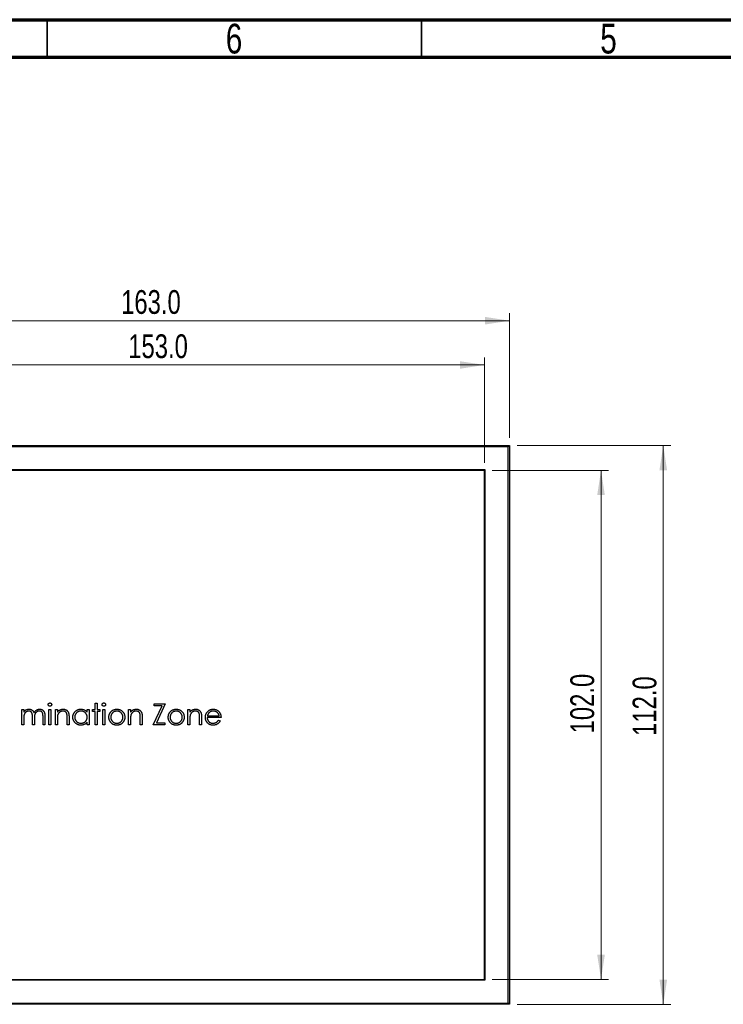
# Model space of a CAD drawing. Header units: millimetres. Extents: x 15 to 415, y 5 to 292.
# Tile 3 of 11: x 111 to 205, y 160 to 292. Entities that reach past the tile are written whole.
import ezdxf

# ---------------------------------------------------------------- set-up
doc = ezdxf.new("R2010")
doc.units = ezdxf.units.MM
doc.styles.add('SLDTEXTSTYLE0', font='TXT', dxfattribs={"width": 0.75})
doc.dimstyles.new('SLDDIMSTYLE0', dxfattribs={"dimtxt": 3.175, "dimasz": 3.302, "dimexe": 0, "dimexo": 0.0625, "dimgap": 0.79375, "dimtad": 1, "dimdec": 1, "dimlfac": 1.5, "dimrnd": 1e-09, "dimzin": 4, "dimdsep": 46, "dimtxsty": 'SLDTEXTSTYLE0', "dimsah": 1, "dimcen": 0.09, "dimadec": 0, "dimazin": 1, "dimtfac": 1, "dimtdec": 1, "dimtofl": 0, "dimtmove": 0, "dimatfit": 3, "dimfxl": 1, "dimfrac": 2, "dimtolj": 1, "dimtzin": 12, "dimarcsym": 0})

# ---------------------------------------------------------------- blocks, each defined once
blk = doc.blocks.new('_D')
at = {"color": 7, "linetype": 'Continuous', "lineweight": 0}
for p, q in [((174.41, 231.78), (189.96, 231.78)), ((188.96, 231.78), (188.96, 163.78)), ((174.41, 163.78), (189.96, 163.78))]:
    blk.add_line(p, q, dxfattribs=at)
at = {"color": 7, "linetype": 'Continuous', "lineweight": 18}
for points in [[(188.96, 231.78), (188.45, 228.48), (189.47, 228.48)], [(188.96, 163.78), (189.47, 167.08), (188.45, 167.08)]]:
    blk.add_solid(points, dxfattribs=at)
at = {"color": 7, "linetype": 'Continuous', "lineweight": 18, "insert": (184.86, 196.64), "char_height": 3.175, "attachment_point": 1, "rotation": 90, "style": 'SLDTEXTSTYLE0'}
blk.add_mtext('102.0', dxfattribs=at)
blk = doc.blocks.new('_D_1')
at = {"color": 7, "linetype": 'Continuous', "lineweight": 0}
for p, q in [((71.41, 232.78), (71.41, 246.87)), ((173.41, 232.78), (173.41, 246.87)), ((173.41, 245.87), (71.41, 245.87))]:
    blk.add_line(p, q, dxfattribs=at)
at = {"color": 7, "linetype": 'Continuous', "lineweight": 18}
for points in [[(71.41, 245.87), (74.72, 245.36), (74.72, 246.37)], [(173.41, 245.87), (170.11, 246.37), (170.11, 245.36)]]:
    blk.add_solid(points, dxfattribs=at)
at = {"color": 7, "linetype": 'Continuous', "lineweight": 18, "insert": (125.83, 249.96), "char_height": 3.175, "attachment_point": 1, "style": 'SLDTEXTSTYLE0'}
blk.add_mtext('153.0', dxfattribs=at)
blk = doc.blocks.new('_D_2')
at = {"color": 7, "linetype": 'Continuous', "lineweight": 0}
for p, q in [((68.08, 236.11), (68.08, 252.78)), ((176.75, 236.11), (176.75, 252.78)), ((68.08, 251.78), (176.75, 251.78))]:
    blk.add_line(p, q, dxfattribs=at)
at = {"color": 7, "linetype": 'Continuous', "lineweight": 18}
for points in [[(68.08, 251.78), (71.38, 251.27), (71.38, 252.29)], [(176.75, 251.78), (173.45, 252.29), (173.45, 251.27)]]:
    blk.add_solid(points, dxfattribs=at)
at = {"color": 7, "linetype": 'Continuous', "lineweight": 18, "insert": (124.88, 255.87), "char_height": 3.175, "attachment_point": 1, "style": 'SLDTEXTSTYLE0'}
blk.add_mtext('163.0', dxfattribs=at)
blk = doc.blocks.new('_D_3')
at = {"color": 7, "linetype": 'Continuous', "lineweight": 0}
for p, q in [((177.75, 235.11), (198.27, 235.11)), ((197.27, 160.44), (197.27, 235.11)), ((177.75, 160.44), (198.27, 160.44))]:
    blk.add_line(p, q, dxfattribs=at)
at = {"color": 7, "linetype": 'Continuous', "lineweight": 18}
for points in [[(197.27, 235.11), (196.76, 231.81), (197.78, 231.81)], [(197.27, 160.44), (197.78, 163.75), (196.76, 163.75)]]:
    blk.add_solid(points, dxfattribs=at)
at = {"color": 7, "linetype": 'Continuous', "lineweight": 18, "insert": (193.18, 196.3), "char_height": 3.175, "attachment_point": 1, "rotation": 90, "style": 'SLDTEXTSTYLE0'}
blk.add_mtext('112.0', dxfattribs=at)

msp = doc.modelspace()

# ---------------------------------------------------------------- linework, layer by layer
at = {"color": 7, "linetype": 'Continuous', "lineweight": 70}
for p, q in [((15, 292), (415, 292)), ((20, 287), (410, 287))]:
    msp.add_line(p, q, dxfattribs=at)
at = {"color": 7, "linetype": 'Continuous', "lineweight": 35}
for p, q in [((115, 287), (115, 292)), ((165, 287), (165, 292))]:
    msp.add_line(p, q, dxfattribs=at)
at = {"color": 7, "linetype": 'Continuous', "lineweight": 25}
for p, q in [((68.0815, 235.1106), (176.7482, 235.1106)), ((176.5815, 234.9439), (68.2482, 234.9439)), ((176.7482, 235.1106), (176.5815, 234.9439)), ((176.5815, 160.6106), (176.5815, 234.9439)), ((176.7482, 235.1106), (176.7482, 160.4439)), ((173.4815, 231.8439), (71.3482, 231.8439)), ((173.4149, 231.7773), (71.4149, 231.7773)), ((173.4149, 163.7773), (173.4149, 231.7773)), ((173.4815, 163.7106), (173.4815, 231.8439)), ((121.438, 200.6718), (121.6912, 200.6718)), ((121.438, 199.8397), (121.438, 200.6718)), ((121.6912, 200.6718), (121.6912, 199.8397)), ((129.181, 197.7773), (130.3648, 200.31)), ((129.2895, 200.5995), (130.773, 200.5995)), ((129.2895, 200.31), (129.2895, 200.5995)), ((130.3648, 200.31), (129.2895, 200.31)), ((130.773, 200.5995), (129.5892, 198.0667)), ((111.6325, 199.8397), (111.8858, 199.8397)), ((111.6325, 197.7773), (111.6325, 199.8397)), ((111.8858, 199.8397), (111.8858, 199.4812)), ((113.0437, 197.7773), (113.0437, 198.826)), ((114.4548, 197.7773), (114.4548, 198.8955)), ((114.708, 198.8944), (114.708, 197.7773)), ((115.2508, 199.8397), (115.5041, 199.8397)), ((115.2508, 197.7773), (115.2508, 199.8397)), ((115.5041, 199.8397), (115.5041, 197.7773)), ((116.1192, 199.8397), (116.3724, 199.8397)), ((116.1192, 197.7773), (116.1192, 199.8397)), ((116.3724, 199.8397), (116.3724, 199.4677)), ((117.675, 197.7773), (117.675, 198.7474)), ((117.9283, 198.8305), (117.9283, 197.7773)), ((120.3525, 199.8397), (120.6058, 199.8397)), ((120.3525, 199.458), (120.3525, 199.8397)), ((120.6058, 199.8397), (120.6058, 197.7773)), ((121.0761, 199.5864), (121.0761, 199.8397)), ((121.0761, 199.8397), (121.438, 199.8397)), ((121.438, 199.5864), (121.0761, 199.5864)), ((121.438, 197.7773), (121.438, 199.5864)), ((121.6912, 199.8397), (122.0531, 199.8397)), ((121.6912, 199.5864), (121.6912, 197.7773)), ((122.0531, 199.5864), (121.6912, 199.5864)), ((122.0531, 199.8397), (122.0531, 199.5864)), ((122.4511, 199.8397), (122.7043, 199.8397)), ((122.4511, 197.7773), (122.4511, 199.8397)), ((122.7043, 199.8397), (122.7043, 197.7773)), ((125.8884, 199.8397), (126.1417, 199.8397)), ((125.8884, 197.7773), (125.8884, 199.8397)), ((126.1417, 199.8397), (126.1417, 199.4677)), ((127.4442, 197.7773), (127.4442, 198.7474)), ((127.6975, 198.8305), (127.6975, 197.7773)), ((133.8123, 199.8397), (134.0656, 199.8397)), ((133.8123, 197.7773), (133.8123, 199.8397)), ((134.0656, 199.8397), (134.0656, 199.4677)), ((135.3682, 197.7773), (135.3682, 198.7474)), ((135.6214, 198.8305), (135.6214, 197.7773)), ((138.2266, 198.7542), (136.3813, 198.7542)), ((136.4078, 199.0075), (137.9733, 199.0075)), ((111.8858, 197.7773), (111.6325, 197.7773)), ((111.8858, 198.6451), (111.8858, 197.7773)), ((113.2969, 197.7773), (113.0437, 197.7773)), ((113.2969, 198.5795), (113.2969, 197.7773)), ((114.708, 197.7773), (114.4548, 197.7773)), ((115.5041, 197.7773), (115.2508, 197.7773)), ((116.3724, 197.7773), (116.1192, 197.7773)), ((116.3724, 198.523), (116.3724, 197.7773)), ((117.9283, 197.7773), (117.675, 197.7773)), ((120.3525, 197.7773), (120.3525, 198.134)), ((120.6058, 197.7773), (120.3525, 197.7773)), ((121.6912, 197.7773), (121.438, 197.7773)), ((122.7043, 197.7773), (122.4511, 197.7773)), ((126.1417, 197.7773), (125.8884, 197.7773)), ((126.1417, 198.523), (126.1417, 197.7773)), ((127.6975, 197.7773), (127.4442, 197.7773)), ((130.7368, 197.7773), (129.181, 197.7773)), ((129.5892, 198.0667), (130.7368, 198.0667)), ((130.7368, 198.0667), (130.7368, 197.7773)), ((134.0656, 197.7773), (133.8123, 197.7773)), ((134.0656, 198.523), (134.0656, 197.7773)), ((135.6214, 197.7773), (135.3682, 197.7773)), ((137.893, 198.4285), (138.118, 198.3104)), ((71.3482, 163.7106), (173.4815, 163.7106)), ((71.4149, 163.7773), (173.4149, 163.7773)), ((68.2482, 160.6106), (176.5815, 160.6106)), ((176.7482, 160.4439), (176.5815, 160.6106)), ((176.7482, 160.4439), (68.0815, 160.4439))]:
    msp.add_line(p, q, dxfattribs=at)
for points, knots in [([(115.1422, 200.4898), (115.1431, 200.5044), (115.1448, 200.5331), (115.1586, 200.5743), (115.1803, 200.6122), (115.2105, 200.6453), (115.2465, 200.6729), (115.2867, 200.6934), (115.3305, 200.706), (115.3608, 200.7073), (115.3763, 200.708)], [0, 0, 0, 0, 0.12328987, 0.24214908, 0.36343748, 0.48974539, 0.61811484, 0.74489378, 0.86893227, 1, 1, 1, 1]), ([(115.3763, 200.2738), (115.3608, 200.2745), (115.3305, 200.2759), (115.2867, 200.2885), (115.2465, 200.309), (115.2105, 200.3366), (115.1805, 200.3696), (115.1586, 200.4069), (115.1448, 200.4474), (115.1431, 200.4756), (115.1422, 200.4898)], [0, 0, 0, 0, 0.13186675, 0.2566614, 0.38421321, 0.51336523, 0.64044315, 0.761085, 0.87914552, 1, 1, 1, 1]), ([(115.3763, 200.708), (115.392, 200.7073), (115.4228, 200.7059), (115.4673, 200.6936), (115.5078, 200.6729), (115.5438, 200.6451), (115.5746, 200.6124), (115.5962, 200.5743), (115.6101, 200.5331), (115.6117, 200.5044), (115.6126, 200.4898)], [0, 0, 0, 0, 0.13189926, 0.25828409, 0.38434112, 0.51197962, 0.63863201, 0.75922976, 0.87741217, 1, 1, 1, 1]), ([(115.6126, 200.4898), (115.6117, 200.4756), (115.61, 200.4474), (115.5962, 200.4069), (115.5744, 200.3694), (115.5438, 200.3367), (115.5078, 200.3089), (115.4673, 200.2882), (115.4228, 200.276), (115.392, 200.2746), (115.3763, 200.2738)], [0, 0, 0, 0, 0.12016213, 0.23754632, 0.35749705, 0.48491712, 0.61332927, 0.74015037, 0.86730125, 1, 1, 1, 1]), ([(122.3425, 200.4898), (122.3434, 200.5044), (122.3451, 200.5331), (122.3589, 200.5743), (122.3806, 200.6122), (122.4108, 200.6453), (122.4468, 200.6729), (122.487, 200.6934), (122.5308, 200.706), (122.561, 200.7073), (122.5766, 200.708)], [0, 0, 0, 0, 0.123289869, 0.242149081, 0.363437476, 0.489745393, 0.618114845, 0.744893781, 0.868932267, 1, 1, 1, 1]), ([(122.5766, 200.2738), (122.561, 200.2745), (122.5308, 200.2759), (122.487, 200.2885), (122.4468, 200.309), (122.4108, 200.3366), (122.3807, 200.3696), (122.3589, 200.4069), (122.3451, 200.4474), (122.3434, 200.4756), (122.3425, 200.4898)], [0, 0, 0, 0, 0.13186675, 0.2566614, 0.38421321, 0.51336523, 0.64044315, 0.761085, 0.87914552, 1, 1, 1, 1]), ([(122.5766, 200.708), (122.5923, 200.7073), (122.6231, 200.7059), (122.6676, 200.6936), (122.7081, 200.6729), (122.744, 200.6451), (122.7749, 200.6124), (122.7965, 200.5743), (122.8104, 200.5331), (122.812, 200.5044), (122.8129, 200.4898)], [0, 0, 0, 0, 0.13189926, 0.25828409, 0.38434112, 0.51197962, 0.63863201, 0.75922976, 0.87741217, 1, 1, 1, 1]), ([(122.8129, 200.4898), (122.812, 200.4756), (122.8103, 200.4474), (122.7965, 200.4069), (122.7747, 200.3694), (122.7441, 200.3367), (122.7081, 200.3089), (122.6676, 200.2882), (122.6231, 200.276), (122.5923, 200.2746), (122.5766, 200.2738)], [0, 0, 0, 0, 0.12016213, 0.23754632, 0.35749705, 0.48491712, 0.61332927, 0.74015037, 0.86730125, 1, 1, 1, 1]), ([(111.8858, 199.4812), (111.9086, 199.5126), (111.9523, 199.5727), (112.024, 199.6518), (112.0956, 199.719), (112.1471, 199.7543), (112.1719, 199.7712)], [0, 0, 0, 0, 0.28359481, 0.54339484, 0.78064563, 1, 1, 1, 1]), ([(112.5529, 199.6226), (112.5223, 199.6213), (112.4612, 199.6189), (112.3714, 199.5967), (112.2848, 199.5621), (112.2026, 199.5139), (112.127, 199.4544), (112.0609, 199.3843), (112.0053, 199.3046), (111.9684, 199.2302), (111.9446, 199.1645), (111.9288, 199.1086), (111.9153, 199.0465), (111.9052, 198.978), (111.8954, 198.9037), (111.8907, 198.823), (111.8862, 198.7361), (111.8859, 198.6762), (111.8858, 198.6451)], [0, 0, 0, 0, 0.06867707, 0.13687096, 0.20611436, 0.27753818, 0.34977198, 0.42125084, 0.49291076, 0.56702659, 0.60661415, 0.64970395, 0.69730315, 0.74908566, 0.80488065, 0.86548501, 0.93023713, 1, 1, 1, 1]), ([(112.1719, 199.7712), (112.2056, 199.7874), (112.2726, 199.8194), (112.3785, 199.8518), (112.487, 199.8717), (112.5602, 199.8745), (112.597, 199.8758)], [0, 0, 0, 0, 0.25373408, 0.50303512, 0.7500136, 1, 1, 1, 1]), ([(113.0437, 198.826), (113.0436, 198.8556), (113.0435, 198.9125), (113.0413, 198.9941), (113.0372, 199.0684), (113.0325, 199.1352), (113.0256, 199.1944), (113.0179, 199.2463), (113.0087, 199.2908), (112.9936, 199.3396), (112.9704, 199.3934), (112.9332, 199.4508), (112.8867, 199.501), (112.8323, 199.5439), (112.771, 199.5793), (112.7033, 199.6048), (112.6297, 199.6197), (112.579, 199.6216), (112.5529, 199.6226)], [0, 0, 0, 0, 0.0825297, 0.15877885, 0.22773806, 0.28994565, 0.34549884, 0.39389634, 0.43637379, 0.47212227, 0.53638362, 0.5990779, 0.66194823, 0.72631054, 0.7917711, 0.8586473, 0.92730533, 1, 1, 1, 1]), ([(112.597, 199.8758), (112.6219, 199.875), (112.6712, 199.8733), (112.7443, 199.8625), (112.8151, 199.8437), (112.8834, 199.8176), (112.9476, 199.7859), (113.0066, 199.7488), (113.0595, 199.7071), (113.1064, 199.659), (113.1485, 199.6031), (113.1873, 199.5379), (113.2231, 199.4619), (113.2429, 199.4068), (113.2534, 199.3778)], [0, 0, 0, 0, 0.084152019, 0.16653232, 0.248836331, 0.331246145, 0.412957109, 0.490494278, 0.566155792, 0.639987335, 0.716765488, 0.802143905, 0.895833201, 1, 1, 1, 1]), ([(113.2534, 199.3778), (113.2645, 199.3977), (113.2862, 199.4369), (113.3227, 199.4925), (113.361, 199.5444), (113.4014, 199.5928), (113.4436, 199.6374), (113.488, 199.6783), (113.5343, 199.7158), (113.5987, 199.7596), (113.6824, 199.8062), (113.7879, 199.8465), (113.8977, 199.8714), (113.9722, 199.8744), (114.0098, 199.8758)], [0, 0, 0, 0, 0.071766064, 0.141225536, 0.209115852, 0.274839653, 0.33948293, 0.402476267, 0.464941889, 0.526832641, 0.647414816, 0.765561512, 0.881615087, 1, 1, 1, 1]), ([(113.9657, 199.6226), (113.9338, 199.6214), (113.8705, 199.6192), (113.7783, 199.5961), (113.6896, 199.5614), (113.6072, 199.511), (113.5313, 199.4507), (113.4661, 199.379), (113.4122, 199.2979), (113.3757, 199.2227), (113.3527, 199.1553), (113.3374, 199.0963), (113.3256, 199.0293), (113.3145, 198.9547), (113.3073, 198.872), (113.3007, 198.7816), (113.2976, 198.6832), (113.2972, 198.6149), (113.2969, 198.5795)], [0, 0, 0, 0, 0.06815824, 0.1347066, 0.201865, 0.27078827, 0.34002429, 0.40808274, 0.4768132, 0.54734606, 0.5856398, 0.62886495, 0.6771532, 0.73080281, 0.78980662, 0.85432501, 0.92436513, 1, 1, 1, 1]), ([(114.4548, 198.8955), (114.4547, 198.9219), (114.4546, 198.9726), (114.4524, 199.0454), (114.4483, 199.1117), (114.4435, 199.1715), (114.4369, 199.225), (114.4283, 199.2719), (114.4192, 199.3127), (114.4041, 199.3579), (114.38, 199.4078), (114.3432, 199.4616), (114.2968, 199.5084), (114.2433, 199.5491), (114.1824, 199.5821), (114.1153, 199.6057), (114.0423, 199.6204), (113.9918, 199.6218), (113.9657, 199.6226)], [0, 0, 0, 0, 0.07834299, 0.1505633, 0.21615106, 0.27567979, 0.32870705, 0.37590443, 0.4173019, 0.45269275, 0.51726529, 0.58121657, 0.64532189, 0.71202449, 0.78013004, 0.85021823, 0.92264852, 1, 1, 1, 1]), ([(114.0098, 199.8758), (114.0444, 199.8745), (114.1121, 199.872), (114.2106, 199.8519), (114.3025, 199.8175), (114.3875, 199.7706), (114.4643, 199.7116), (114.531, 199.6414), (114.5872, 199.5604), (114.624, 199.4843), (114.6489, 199.4171), (114.6643, 199.3599), (114.6779, 199.2969), (114.6891, 199.228), (114.6974, 199.1531), (114.7035, 199.0722), (114.7076, 198.9853), (114.7079, 198.9253), (114.708, 198.8944)], [0, 0, 0, 0, 0.07560433, 0.14796502, 0.218797, 0.28947045, 0.35972422, 0.42970774, 0.50049652, 0.57442902, 0.6139473, 0.65715527, 0.70397277, 0.75493898, 0.80970661, 0.86883295, 0.93238547, 1, 1, 1, 1]), ([(116.3724, 199.4677), (116.3995, 199.5014), (116.452, 199.5669), (116.5393, 199.6529), (116.6317, 199.7238), (116.7285, 199.7804), (116.8298, 199.823), (116.935, 199.8538), (117.0447, 199.8722), (117.1194, 199.8746), (117.1571, 199.8758)], [0, 0, 0, 0, 0.14097597, 0.27356878, 0.39898831, 0.51992978, 0.63811002, 0.7565889, 0.87685975, 1, 1, 1, 1]), ([(116.4114, 199.0764), (116.4083, 199.0625), (116.4013, 199.0322), (116.3939, 198.9825), (116.3871, 198.925), (116.3814, 198.8598), (116.378, 198.7866), (116.3742, 198.7058), (116.3728, 198.617), (116.3726, 198.5552), (116.3724, 198.523)], [0, 0, 0, 0, 0.076995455, 0.167615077, 0.271052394, 0.389459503, 0.520842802, 0.666398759, 0.826093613, 1, 1, 1, 1]), ([(117.113, 199.6226), (117.0927, 199.6222), (117.0523, 199.6214), (116.9926, 199.6138), (116.9346, 199.6013), (116.8778, 199.5845), (116.8233, 199.5614), (116.7695, 199.5352), (116.7183, 199.5025), (116.6686, 199.466), (116.6224, 199.4256), (116.5794, 199.383), (116.5411, 199.3377), (116.5063, 199.2902), (116.4764, 199.2401), (116.4502, 199.1878), (116.428, 199.1333), (116.417, 199.0954), (116.4114, 199.0764)], [0, 0, 0, 0, 0.06398611, 0.12662686, 0.18898437, 0.25023019, 0.31235116, 0.37457362, 0.43814753, 0.50292041, 0.5679741, 0.63077133, 0.69293461, 0.75439753, 0.81521835, 0.87611693, 0.9380146, 1, 1, 1, 1]), ([(117.645, 199.2166), (117.6365, 199.2487), (117.62, 199.3103), (117.5792, 199.3939), (117.5278, 199.465), (117.465, 199.5232), (117.3914, 199.5685), (117.3073, 199.5999), (117.2134, 199.6196), (117.1474, 199.6215), (117.113, 199.6226)], [0, 0, 0, 0, 0.13551953, 0.26083316, 0.37847603, 0.49317765, 0.60928096, 0.72998104, 0.85926131, 1, 1, 1, 1]), ([(117.1571, 199.8758), (117.1953, 199.8744), (117.27, 199.8717), (117.3788, 199.8499), (117.4803, 199.8127), (117.5744, 199.7617), (117.6591, 199.6983), (117.7336, 199.6245), (117.7952, 199.5395), (117.8364, 199.4607), (117.8636, 199.3908), (117.8808, 199.331), (117.8953, 199.2643), (117.9079, 199.1909), (117.9164, 199.1105), (117.9232, 199.0232), (117.928, 198.9291), (117.9282, 198.8641), (117.9283, 198.8305)], [0, 0, 0, 0, 0.07724042, 0.15117814, 0.22348798, 0.29554264, 0.36697625, 0.43713053, 0.50704362, 0.57855973, 0.61661354, 0.65875624, 0.70449123, 0.75480311, 0.80933163, 0.86827446, 0.93207288, 1, 1, 1, 1]), ([(117.675, 198.7474), (117.6748, 198.7755), (117.6745, 198.8292), (117.6736, 198.9061), (117.6713, 198.9758), (117.6682, 199.0382), (117.6635, 199.0933), (117.6586, 199.141), (117.6527, 199.1814), (117.6474, 199.2057), (117.645, 199.2166)], [0, 0, 0, 0, 0.17885002, 0.34210965, 0.48982566, 0.62325443, 0.74007968, 0.84148267, 0.92890767, 1, 1, 1, 1]), ([(118.4348, 198.8141), (118.4358, 198.85), (118.4378, 198.9208), (118.4527, 199.0251), (118.4777, 199.1255), (118.5128, 199.2217), (118.5579, 199.3139), (118.6127, 199.4022), (118.6772, 199.4866), (118.7516, 199.5654), (118.8321, 199.6381), (118.9184, 199.7014), (119.008, 199.756), (119.1026, 199.7992), (119.2006, 199.8342), (119.303, 199.8585), (119.4093, 199.8727), (119.4814, 199.8748), (119.518, 199.8758)], [0, 0, 0, 0, 0.06377453, 0.12607881, 0.18690409, 0.24757393, 0.30800336, 0.3691319, 0.43203323, 0.49679079, 0.56161082, 0.62491387, 0.68672635, 0.74807883, 0.80958229, 0.87163074, 0.93488582, 1, 1, 1, 1]), ([(119.5101, 197.7411), (119.4737, 197.7421), (119.4019, 197.744), (119.2962, 197.7591), (119.1945, 197.7834), (119.0968, 197.8172), (119.0035, 197.862), (118.9139, 197.9157), (118.8286, 197.9796), (118.7487, 198.0526), (118.6751, 198.132), (118.6106, 198.2166), (118.5567, 198.3061), (118.5117, 198.3995), (118.477, 198.4973), (118.4529, 198.5993), (118.4378, 198.7053), (118.4358, 198.7775), (118.4348, 198.8141)], [0, 0, 0, 0, 0.06461999, 0.12743348, 0.18900413, 0.24993007, 0.31066845, 0.37232896, 0.43493911, 0.49957554, 0.56419121, 0.62673522, 0.68810933, 0.74929361, 0.81033053, 0.87190117, 0.93504591, 1, 1, 1, 1]), ([(119.5214, 199.6226), (119.4844, 199.6212), (119.4113, 199.6186), (119.304, 199.5983), (119.2014, 199.5646), (119.1039, 199.5184), (119.013, 199.4603), (118.9318, 199.39), (118.8596, 199.3095), (118.7989, 199.2192), (118.7494, 199.1222), (118.7146, 199.021), (118.6916, 198.9171), (118.6893, 198.8466), (118.6881, 198.8113)], [0, 0, 0, 0, 0.085920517, 0.169593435, 0.252475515, 0.336244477, 0.419504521, 0.502035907, 0.584774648, 0.669846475, 0.754184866, 0.836658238, 0.918009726, 1, 1, 1, 1]), ([(118.6881, 198.8113), (118.6896, 198.7761), (118.6926, 198.706), (118.7142, 198.602), (118.7504, 198.5007), (118.7997, 198.4029), (118.8616, 198.3121), (118.9333, 198.2301), (119.0155, 198.1595), (119.1065, 198.1004), (119.2038, 198.0527), (119.3061, 198.0195), (119.4114, 197.9981), (119.4831, 197.9956), (119.5192, 197.9944)], [0, 0, 0, 0, 0.08158935, 0.1628589, 0.24548369, 0.33080714, 0.41649337, 0.4998932, 0.58304816, 0.66715785, 0.75131193, 0.83378479, 0.91625649, 1, 1, 1, 1]), ([(119.518, 199.8758), (119.5601, 199.8747), (119.6427, 199.8724), (119.7634, 199.8535), (119.8776, 199.8215), (119.9862, 199.778), (120.0887, 199.7203), (120.1843, 199.6474), (120.2739, 199.5599), (120.3258, 199.4926), (120.3525, 199.458)], [0, 0, 0, 0, 0.12986214, 0.25465353, 0.37601455, 0.49525525, 0.61479772, 0.73810555, 0.8651963, 1, 1, 1, 1]), ([(119.5192, 197.9944), (119.5558, 197.9957), (119.6287, 197.9984), (119.7363, 198.0187), (119.8407, 198.0524), (119.9405, 198.0991), (120.0335, 198.157), (120.117, 198.2247), (120.1875, 198.3035), (120.2474, 198.3901), (120.2943, 198.485), (120.3284, 198.5861), (120.3486, 198.6933), (120.3512, 198.7665), (120.3525, 198.8039)], [0, 0, 0, 0, 0.08480239, 0.16866354, 0.25255192, 0.33823969, 0.42310266, 0.50555605, 0.58617566, 0.66713572, 0.74849918, 0.8304524, 0.91345571, 1, 1, 1, 1]), ([(120.3525, 198.8039), (120.3517, 198.8324), (120.3502, 198.8885), (120.3386, 198.9709), (120.32, 199.0497), (120.294, 199.125), (120.2597, 199.1965), (120.2184, 199.2646), (120.1693, 199.329), (120.1132, 199.3888), (120.0517, 199.4433), (119.9868, 199.492), (119.9174, 199.532), (119.8449, 199.5651), (119.7691, 199.5914), (119.6894, 199.609), (119.6066, 199.621), (119.5501, 199.622), (119.5214, 199.6226)], [0, 0, 0, 0, 0.0656338, 0.12918809, 0.19121868, 0.25191282, 0.31250747, 0.37349443, 0.4351516, 0.49874147, 0.56209522, 0.62418657, 0.68547572, 0.74609681, 0.80761164, 0.86996658, 0.93395102, 1, 1, 1, 1]), ([(123.2471, 198.8028), (123.248, 198.8373), (123.2498, 198.9057), (123.2629, 199.0064), (123.285, 199.1037), (123.3162, 199.1972), (123.3562, 199.2873), (123.4048, 199.3739), (123.4627, 199.457), (123.5072, 199.5084), (123.5298, 199.5344)], [0, 0, 0, 0, 0.12891913, 0.25523772, 0.3786786, 0.50108789, 0.62271368, 0.74624079, 0.87158905, 1, 1, 1, 1]), ([(124.3156, 197.7411), (124.2771, 197.7421), (124.2017, 197.744), (124.0915, 197.7589), (123.9866, 197.7837), (123.8873, 197.8191), (123.7928, 197.8637), (123.7043, 197.919), (123.6211, 197.9839), (123.5444, 198.0582), (123.4751, 198.1389), (123.4139, 198.2237), (123.3624, 198.3119), (123.3202, 198.4037), (123.2872, 198.4987), (123.2642, 198.5973), (123.2494, 198.6989), (123.2479, 198.7679), (123.2471, 198.8028)], [0, 0, 0, 0, 0.06874226, 0.13463519, 0.19832419, 0.26082501, 0.32271359, 0.38455453, 0.44691286, 0.51095763, 0.5749307, 0.63668454, 0.69748312, 0.75713381, 0.81696566, 0.87681835, 0.93766258, 1, 1, 1, 1]), ([(124.3145, 199.6226), (124.2871, 199.6218), (124.2331, 199.6202), (124.1535, 199.6086), (124.077, 199.5901), (124.0033, 199.5638), (123.9326, 199.5298), (123.8649, 199.4881), (123.8001, 199.4392), (123.7393, 199.3832), (123.6835, 199.322), (123.6347, 199.2569), (123.5933, 199.1887), (123.5587, 199.1175), (123.533, 199.0426), (123.5143, 198.9648), (123.5026, 198.884), (123.5011, 198.829), (123.5004, 198.8011)], [0, 0, 0, 0, 0.0638459, 0.126043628, 0.187165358, 0.24739929, 0.308380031, 0.369779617, 0.432583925, 0.497640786, 0.562401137, 0.625557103, 0.687332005, 0.748312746, 0.809791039, 0.871767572, 0.934836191, 1, 1, 1, 1]), ([(123.5004, 198.8011), (123.5016, 198.765), (123.5042, 198.6934), (123.5251, 198.5879), (123.5601, 198.4867), (123.6074, 198.3902), (123.6665, 198.301), (123.7363, 198.2214), (123.8158, 198.1527), (123.9042, 198.0957), (123.9997, 198.0504), (124.1007, 198.0183), (124.206, 197.9975), (124.278, 197.9954), (124.3145, 197.9944)], [0, 0, 0, 0, 0.08473274, 0.16817865, 0.2514882, 0.33584067, 0.41983449, 0.50234488, 0.58364902, 0.66593101, 0.74871653, 0.83104734, 0.91440981, 1, 1, 1, 1]), ([(123.5298, 199.5344), (123.5559, 199.5618), (123.6074, 199.6156), (123.6939, 199.6846), (123.7846, 199.7442), (123.8812, 199.7922), (123.9825, 199.8299), (124.0891, 199.8562), (124.2006, 199.8733), (124.2769, 199.875), (124.3156, 199.8758)], [0, 0, 0, 0, 0.128497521, 0.252712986, 0.374819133, 0.496436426, 0.617910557, 0.741287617, 0.868700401, 1, 1, 1, 1]), ([(125.1286, 198.8011), (125.1278, 198.829), (125.1263, 198.884), (125.1146, 198.9648), (125.0959, 199.0427), (125.0701, 199.1175), (125.0357, 199.1889), (124.9935, 199.2567), (124.9449, 199.3223), (124.8885, 199.383), (124.8277, 199.4393), (124.7629, 199.4882), (124.6953, 199.5296), (124.6248, 199.5641), (124.5511, 199.5898), (124.4746, 199.6087), (124.3955, 199.6202), (124.3416, 199.6218), (124.3145, 199.6226)], [0, 0, 0, 0, 0.0651848, 0.12827373, 0.19027022, 0.25176831, 0.31276869, 0.37479328, 0.43796959, 0.5030474, 0.56812521, 0.63094975, 0.69236911, 0.75297317, 0.81364107, 0.87435521, 0.93657297, 1, 1, 1, 1]), ([(124.3145, 197.9944), (124.3509, 197.9954), (124.4229, 197.9975), (124.5281, 198.0182), (124.6288, 198.0506), (124.7242, 198.0957), (124.8125, 198.1529), (124.8926, 198.221), (124.9618, 198.3012), (125.0209, 198.3903), (125.0689, 198.4865), (125.1037, 198.5879), (125.1247, 198.6934), (125.1273, 198.765), (125.1286, 198.8011)], [0, 0, 0, 0, 0.08560569, 0.16898326, 0.25090758, 0.3337081, 0.41600498, 0.49765957, 0.57989329, 0.66390232, 0.74846625, 0.83179089, 0.91525191, 1, 1, 1, 1]), ([(124.3156, 199.8758), (124.3543, 199.875), (124.4302, 199.8734), (124.5413, 199.8561), (124.6474, 199.8297), (124.7488, 199.7932), (124.8443, 199.7443), (124.9352, 199.6859), (125.0213, 199.6167), (125.073, 199.5632), (125.0992, 199.5361)], [0, 0, 0, 0, 0.131751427, 0.258332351, 0.382133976, 0.503804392, 0.624692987, 0.74687059, 0.871513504, 1, 1, 1, 1]), ([(125.3818, 198.8028), (125.381, 198.7679), (125.3795, 198.6989), (125.3647, 198.5973), (125.3417, 198.4987), (125.3088, 198.4037), (125.2665, 198.3119), (125.215, 198.2237), (125.1538, 198.1389), (125.0845, 198.0582), (125.0078, 197.9839), (124.9247, 197.9191), (124.8367, 197.8636), (124.7426, 197.8189), (124.6434, 197.7837), (124.5388, 197.7589), (124.4289, 197.744), (124.3539, 197.7421), (124.3156, 197.7411)], [0, 0, 0, 0, 0.06241603, 0.12333698, 0.18326514, 0.24317244, 0.30289835, 0.3637736, 0.4256053, 0.48965904, 0.55378458, 0.61622153, 0.67785447, 0.7395169, 0.80209654, 0.86586584, 0.9315078, 1, 1, 1, 1]), ([(125.0992, 199.5361), (125.1217, 199.5101), (125.1664, 199.4586), (125.2237, 199.3752), (125.2731, 199.2888), (125.3126, 199.1983), (125.3438, 199.1045), (125.366, 199.007), (125.3792, 198.9061), (125.3809, 198.8375), (125.3818, 198.8028)], [0, 0, 0, 0, 0.12815728, 0.25383436, 0.37650562, 0.49853369, 0.62136773, 0.74456474, 0.8706338, 1, 1, 1, 1]), ([(126.1417, 199.4677), (126.1687, 199.5014), (126.2212, 199.5669), (126.3086, 199.6529), (126.4009, 199.7238), (126.4977, 199.7804), (126.599, 199.823), (126.7042, 199.8538), (126.814, 199.8722), (126.8886, 199.8746), (126.9264, 199.8758)], [0, 0, 0, 0, 0.14097597, 0.27356878, 0.39898831, 0.51992978, 0.63811002, 0.7565889, 0.87685975, 1, 1, 1, 1]), ([(126.1807, 199.0764), (126.1775, 199.0625), (126.1706, 199.0322), (126.1631, 198.9825), (126.1563, 198.925), (126.1507, 198.8598), (126.1472, 198.7866), (126.1434, 198.7058), (126.142, 198.617), (126.1418, 198.5552), (126.1417, 198.523)], [0, 0, 0, 0, 0.076995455, 0.167615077, 0.271052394, 0.389459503, 0.520842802, 0.666398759, 0.826093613, 1, 1, 1, 1]), ([(126.8823, 199.6226), (126.8619, 199.6222), (126.8216, 199.6214), (126.7618, 199.6138), (126.7038, 199.6013), (126.647, 199.5845), (126.5926, 199.5614), (126.5387, 199.5352), (126.4875, 199.5025), (126.4379, 199.466), (126.3916, 199.4256), (126.3486, 199.383), (126.3103, 199.3377), (126.2756, 199.2902), (126.2456, 199.2401), (126.2194, 199.1878), (126.1972, 199.1333), (126.1862, 199.0954), (126.1807, 199.0764)], [0, 0, 0, 0, 0.06398611, 0.12662686, 0.18898437, 0.25023019, 0.31235116, 0.37457362, 0.43814753, 0.50292041, 0.5679741, 0.63077133, 0.69293461, 0.75439753, 0.81521835, 0.87611693, 0.9380146, 1, 1, 1, 1]), ([(127.4143, 199.2166), (127.4057, 199.2487), (127.3892, 199.3103), (127.3485, 199.3939), (127.297, 199.465), (127.2342, 199.5232), (127.1606, 199.5685), (127.0765, 199.5999), (126.9827, 199.6196), (126.9167, 199.6215), (126.8823, 199.6226)], [0, 0, 0, 0, 0.13551953, 0.26083316, 0.37847603, 0.49317765, 0.60928096, 0.72998104, 0.85926131, 1, 1, 1, 1]), ([(126.9264, 199.8758), (126.9645, 199.8744), (127.0392, 199.8717), (127.148, 199.8499), (127.2496, 199.8127), (127.3436, 199.7617), (127.4284, 199.6983), (127.5028, 199.6245), (127.5644, 199.5395), (127.6057, 199.4607), (127.6329, 199.3908), (127.65, 199.331), (127.6645, 199.2643), (127.6771, 199.1909), (127.6857, 199.1105), (127.6924, 199.0232), (127.6972, 198.9291), (127.6974, 198.8641), (127.6975, 198.8305)], [0, 0, 0, 0, 0.07724042, 0.15117814, 0.22348798, 0.29554264, 0.36697625, 0.43713053, 0.50704362, 0.57855973, 0.61661354, 0.65875624, 0.70449123, 0.75480311, 0.80933163, 0.86827446, 0.93207288, 1, 1, 1, 1]), ([(127.4442, 198.7474), (127.4441, 198.7755), (127.4438, 198.8292), (127.4428, 198.9061), (127.4406, 198.9758), (127.4374, 199.0382), (127.4327, 199.0933), (127.4279, 199.141), (127.4219, 199.1814), (127.4166, 199.2057), (127.4143, 199.2166)], [0, 0, 0, 0, 0.17885002, 0.34210965, 0.48982566, 0.62325443, 0.74007968, 0.84148267, 0.92890767, 1, 1, 1, 1]), ([(131.171, 198.8028), (131.1719, 198.8373), (131.1737, 198.9057), (131.1869, 199.0064), (131.2089, 199.1037), (131.2402, 199.1972), (131.2801, 199.2873), (131.3288, 199.3739), (131.3866, 199.457), (131.4312, 199.5084), (131.4537, 199.5344)], [0, 0, 0, 0, 0.12891913, 0.25523772, 0.3786786, 0.50108789, 0.62271368, 0.74624079, 0.87158905, 1, 1, 1, 1]), ([(132.2395, 197.7411), (132.201, 197.7421), (132.1256, 197.744), (132.0154, 197.7589), (131.9106, 197.7837), (131.8112, 197.8191), (131.7167, 197.8637), (131.6282, 197.919), (131.545, 197.9839), (131.4683, 198.0582), (131.399, 198.1389), (131.3378, 198.2237), (131.2863, 198.3119), (131.2441, 198.4037), (131.2112, 198.4987), (131.1882, 198.5973), (131.1734, 198.6989), (131.1718, 198.7679), (131.171, 198.8028)], [0, 0, 0, 0, 0.06874226, 0.13463519, 0.19832419, 0.26082501, 0.32271359, 0.38455453, 0.44691286, 0.51095763, 0.5749307, 0.63668454, 0.69748312, 0.75713381, 0.81696566, 0.87681835, 0.93766258, 1, 1, 1, 1]), ([(132.2384, 199.6226), (132.211, 199.6218), (132.157, 199.6202), (132.0775, 199.6086), (132.0009, 199.5901), (131.9272, 199.5638), (131.8565, 199.5298), (131.7889, 199.4881), (131.724, 199.4392), (131.6632, 199.3832), (131.6074, 199.322), (131.5587, 199.2569), (131.5172, 199.1887), (131.4827, 199.1175), (131.4569, 199.0426), (131.4382, 198.9648), (131.4266, 198.884), (131.4251, 198.829), (131.4243, 198.8011)], [0, 0, 0, 0, 0.0638459, 0.126043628, 0.187165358, 0.24739929, 0.308380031, 0.369779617, 0.432583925, 0.497640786, 0.562401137, 0.625557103, 0.687332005, 0.748312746, 0.809791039, 0.871767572, 0.934836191, 1, 1, 1, 1]), ([(131.4243, 198.8011), (131.4256, 198.765), (131.4282, 198.6934), (131.4491, 198.5879), (131.484, 198.4867), (131.5313, 198.3902), (131.5905, 198.301), (131.6602, 198.2214), (131.7398, 198.1527), (131.8281, 198.0957), (131.9236, 198.0504), (132.0246, 198.0183), (132.1299, 197.9975), (132.2019, 197.9954), (132.2384, 197.9944)], [0, 0, 0, 0, 0.08473274, 0.16817865, 0.2514882, 0.33584067, 0.41983449, 0.50234488, 0.58364902, 0.66593101, 0.74871653, 0.83104734, 0.91440981, 1, 1, 1, 1]), ([(131.4537, 199.5344), (131.4798, 199.5618), (131.5313, 199.6156), (131.6179, 199.6846), (131.7086, 199.7442), (131.8051, 199.7922), (131.9065, 199.8299), (132.0131, 199.8562), (132.1246, 199.8733), (132.2008, 199.875), (132.2395, 199.8758)], [0, 0, 0, 0, 0.12849752, 0.25271299, 0.37481913, 0.49643643, 0.61791056, 0.74128762, 0.8687004, 1, 1, 1, 1]), ([(133.0525, 198.8011), (133.0517, 198.829), (133.0502, 198.884), (133.0385, 198.9648), (133.0199, 199.0427), (132.9941, 199.1175), (132.9597, 199.1889), (132.9174, 199.2567), (132.8688, 199.3223), (132.8124, 199.383), (132.7517, 199.4393), (132.6868, 199.4882), (132.6192, 199.5296), (132.5488, 199.5641), (132.475, 199.5898), (132.3986, 199.6087), (132.3194, 199.6202), (132.2656, 199.6218), (132.2384, 199.6226)], [0, 0, 0, 0, 0.065184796, 0.128273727, 0.19027022, 0.251768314, 0.312768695, 0.374793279, 0.437969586, 0.5030474, 0.568125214, 0.630949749, 0.692369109, 0.752973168, 0.813641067, 0.874355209, 0.936572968, 1, 1, 1, 1]), ([(132.2384, 197.9944), (132.2749, 197.9954), (132.3468, 197.9975), (132.452, 198.0182), (132.5528, 198.0506), (132.6481, 198.0957), (132.7364, 198.1529), (132.8166, 198.221), (132.8857, 198.3012), (132.9448, 198.3903), (132.9928, 198.4865), (133.0277, 198.5879), (133.0486, 198.6934), (133.0512, 198.765), (133.0525, 198.8011)], [0, 0, 0, 0, 0.08560569, 0.16898326, 0.25090758, 0.3337081, 0.41600498, 0.49765957, 0.57989329, 0.66390232, 0.74846625, 0.83179089, 0.91525191, 1, 1, 1, 1]), ([(132.2395, 199.8758), (132.2782, 199.875), (132.3541, 199.8734), (132.4652, 199.8561), (132.5713, 199.8297), (132.6727, 199.7932), (132.7682, 199.7443), (132.8591, 199.6859), (132.9453, 199.6167), (132.9969, 199.5632), (133.0231, 199.5361)], [0, 0, 0, 0, 0.13175143, 0.25833235, 0.38213398, 0.50380439, 0.62469299, 0.74687059, 0.8715135, 1, 1, 1, 1]), ([(133.3058, 198.8028), (133.305, 198.7679), (133.3034, 198.6989), (133.2886, 198.5973), (133.2656, 198.4987), (133.2327, 198.4037), (133.1905, 198.3119), (133.139, 198.2237), (133.0778, 198.1389), (133.0084, 198.0582), (132.9318, 197.9839), (132.8486, 197.9191), (132.7606, 197.8636), (132.6666, 197.8189), (132.5673, 197.7837), (132.4627, 197.7589), (132.3528, 197.744), (132.2778, 197.7421), (132.2395, 197.7411)], [0, 0, 0, 0, 0.06241603, 0.12333698, 0.18326514, 0.24317244, 0.30289835, 0.3637736, 0.4256053, 0.48965904, 0.55378458, 0.61622153, 0.67785447, 0.7395169, 0.80209654, 0.86586584, 0.9315078, 1, 1, 1, 1]), ([(133.0231, 199.5361), (133.0457, 199.5101), (133.0903, 199.4586), (133.1476, 199.3752), (133.197, 199.2888), (133.2366, 199.1983), (133.2678, 199.1045), (133.2899, 199.007), (133.3031, 198.9061), (133.3049, 198.8375), (133.3058, 198.8028)], [0, 0, 0, 0, 0.12815728, 0.25383436, 0.37650562, 0.49853369, 0.62136773, 0.74456474, 0.8706338, 1, 1, 1, 1]), ([(134.0656, 199.4677), (134.0926, 199.5014), (134.1451, 199.5669), (134.2325, 199.6529), (134.3249, 199.7238), (134.4216, 199.7804), (134.5229, 199.823), (134.6281, 199.8538), (134.7379, 199.8722), (134.8125, 199.8746), (134.8503, 199.8758)], [0, 0, 0, 0, 0.140975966, 0.273568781, 0.398988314, 0.519929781, 0.638110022, 0.756588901, 0.876859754, 1, 1, 1, 1]), ([(134.1046, 199.0764), (134.1014, 199.0625), (134.0945, 199.0322), (134.087, 198.9825), (134.0803, 198.925), (134.0746, 198.8598), (134.0711, 198.7866), (134.0673, 198.7058), (134.066, 198.617), (134.0657, 198.5552), (134.0656, 198.523)], [0, 0, 0, 0, 0.076995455, 0.167615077, 0.271052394, 0.389459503, 0.520842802, 0.666398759, 0.826093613, 1, 1, 1, 1]), ([(134.8062, 199.6226), (134.7858, 199.6222), (134.7455, 199.6214), (134.6857, 199.6138), (134.6277, 199.6013), (134.5709, 199.5845), (134.5165, 199.5614), (134.4627, 199.5352), (134.4115, 199.5025), (134.3618, 199.466), (134.3156, 199.4256), (134.2726, 199.383), (134.2342, 199.3377), (134.1995, 199.2902), (134.1695, 199.2401), (134.1434, 199.1878), (134.1212, 199.1333), (134.1101, 199.0954), (134.1046, 199.0764)], [0, 0, 0, 0, 0.06398611, 0.126626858, 0.188984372, 0.250230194, 0.312351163, 0.374573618, 0.438147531, 0.502920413, 0.567974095, 0.630771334, 0.692934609, 0.754397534, 0.815218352, 0.876116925, 0.938014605, 1, 1, 1, 1]), ([(135.3382, 199.2166), (135.3296, 199.2487), (135.3131, 199.3103), (135.2724, 199.3939), (135.2209, 199.465), (135.1581, 199.5232), (135.0846, 199.5685), (135.0004, 199.5999), (134.9066, 199.6196), (134.8406, 199.6215), (134.8062, 199.6226)], [0, 0, 0, 0, 0.13551953, 0.26083316, 0.37847603, 0.49317765, 0.60928096, 0.72998104, 0.85926131, 1, 1, 1, 1]), ([(134.8503, 199.8758), (134.8885, 199.8744), (134.9632, 199.8717), (135.0719, 199.8499), (135.1735, 199.8127), (135.2675, 199.7617), (135.3523, 199.6983), (135.4268, 199.6245), (135.4883, 199.5395), (135.5296, 199.4607), (135.5568, 199.3908), (135.5739, 199.331), (135.5885, 199.2643), (135.6011, 199.1909), (135.6096, 199.1105), (135.6163, 199.0232), (135.6211, 198.9291), (135.6213, 198.8641), (135.6214, 198.8305)], [0, 0, 0, 0, 0.07724042, 0.15117814, 0.22348798, 0.29554264, 0.36697625, 0.43713053, 0.50704362, 0.57855973, 0.61661354, 0.65875624, 0.70449123, 0.75480311, 0.80933163, 0.86827446, 0.93207288, 1, 1, 1, 1]), ([(135.3682, 198.7474), (135.368, 198.7755), (135.3677, 198.8292), (135.3668, 198.9061), (135.3645, 198.9758), (135.3613, 199.0382), (135.3567, 199.0933), (135.3518, 199.141), (135.3459, 199.1814), (135.3406, 199.2057), (135.3382, 199.2166)], [0, 0, 0, 0, 0.17885002, 0.34210965, 0.48982566, 0.62325443, 0.74007968, 0.84148267, 0.92890767, 1, 1, 1, 1]), ([(136.128, 198.8028), (136.1288, 198.8345), (136.1305, 198.8973), (136.1412, 198.9902), (136.1601, 199.0806), (136.1861, 199.1684), (136.2196, 199.2535), (136.2605, 199.336), (136.3091, 199.4157), (136.3466, 199.4661), (136.3654, 199.4914)], [0, 0, 0, 0, 0.12804481, 0.2537679, 0.37742843, 0.50055084, 0.62329588, 0.74657833, 0.87234754, 1, 1, 1, 1]), ([(137.1654, 197.7411), (137.1258, 197.742), (137.0485, 197.7438), (136.936, 197.7594), (136.83, 197.7847), (136.7307, 197.8202), (136.6382, 197.8665), (136.5523, 197.9229), (136.4726, 197.9891), (136.4016, 198.0658), (136.3377, 198.1477), (136.2813, 198.2332), (136.2342, 198.3219), (136.1958, 198.4132), (136.1649, 198.5066), (136.1433, 198.603), (136.1309, 198.702), (136.1289, 198.769), (136.128, 198.8028)], [0, 0, 0, 0, 0.07157866, 0.13962922, 0.2047967, 0.26813496, 0.32981375, 0.3913014, 0.45343352, 0.51655169, 0.57963127, 0.64111892, 0.70129405, 0.76081034, 0.81993172, 0.87891958, 0.93898282, 1, 1, 1, 1]), ([(136.3654, 199.4914), (136.391, 199.5219), (136.4413, 199.582), (136.5264, 199.661), (136.6186, 199.7272), (136.7167, 199.782), (136.8218, 199.8237), (136.9325, 199.8547), (137.0501, 199.8721), (137.1305, 199.8746), (137.1716, 199.8758)], [0, 0, 0, 0, 0.12883525, 0.25358933, 0.37464326, 0.49534004, 0.61632477, 0.73975934, 0.86684232, 1, 1, 1, 1]), ([(136.3813, 198.7542), (136.3825, 198.727), (136.3849, 198.6736), (136.3963, 198.5954), (136.4143, 198.5209), (136.4395, 198.4507), (136.47, 198.3838), (136.5074, 198.3208), (136.552, 198.2619), (136.6018, 198.2066), (136.6572, 198.1574), (136.7155, 198.1133), (136.7775, 198.0764), (136.8427, 198.0464), (136.9111, 198.0229), (136.9826, 198.0069), (137.0571, 197.9962), (137.1079, 197.995), (137.1337, 197.9944)], [0, 0, 0, 0, 0.06838462, 0.13447559, 0.19839106, 0.26075348, 0.32182922, 0.38303724, 0.44465312, 0.50739801, 0.56982524, 0.63077764, 0.69092869, 0.75094513, 0.81104948, 0.87233085, 0.93500409, 1, 1, 1, 1]), ([(136.6532, 199.4292), (136.6397, 199.417), (136.6125, 199.3924), (136.5761, 199.35), (136.5412, 199.3042), (136.5095, 199.2534), (136.4804, 199.198), (136.4532, 199.1387), (136.4287, 199.0748), (136.4149, 199.0303), (136.4078, 199.0075)], [0, 0, 0, 0, 0.10998385, 0.2225805, 0.33849987, 0.45870857, 0.58553535, 0.71751774, 0.85466682, 1, 1, 1, 1]), ([(137.1846, 199.6226), (137.1593, 199.6221), (137.1094, 199.6211), (137.0358, 199.6118), (136.9651, 199.5966), (136.8968, 199.5756), (136.8317, 199.5477), (136.7687, 199.515), (136.7092, 199.475), (136.672, 199.4446), (136.6532, 199.4292)], [0, 0, 0, 0, 0.13109198, 0.25914128, 0.38416176, 0.50599195, 0.62909809, 0.75066912, 0.87403894, 1, 1, 1, 1]), ([(137.1716, 199.8758), (137.2139, 199.8747), (137.2969, 199.8726), (137.4179, 199.8527), (137.5323, 199.8213), (137.6402, 199.7768), (137.7416, 199.7194), (137.8358, 199.6483), (137.9244, 199.5657), (137.9759, 199.5022), (138.0021, 199.4699)], [0, 0, 0, 0, 0.13204023, 0.25903284, 0.38187982, 0.50225844, 0.62275219, 0.74474263, 0.87010893, 1, 1, 1, 1]), ([(137.9733, 199.0075), (137.964, 199.0411), (137.9462, 199.1057), (137.9089, 199.1953), (137.8669, 199.2748), (137.8172, 199.3438), (137.7609, 199.4051), (137.6959, 199.4587), (137.623, 199.5066), (137.5425, 199.547), (137.4573, 199.5815), (137.3682, 199.6045), (137.2772, 199.6203), (137.2156, 199.6218), (137.1846, 199.6226)], [0, 0, 0, 0, 0.09624013, 0.18523126, 0.26750052, 0.34440038, 0.41959487, 0.49689063, 0.57663792, 0.66026785, 0.74538662, 0.83004033, 0.91447421, 1, 1, 1, 1]), ([(138.0021, 199.4699), (138.02, 199.4456), (138.0555, 199.397), (138.1001, 199.3179), (138.1387, 199.235), (138.1697, 199.1472), (138.1947, 199.0554), (138.2128, 198.959), (138.2234, 198.8581), (138.2255, 198.7893), (138.2266, 198.7542)], [0, 0, 0, 0, 0.11852184, 0.23625476, 0.35617443, 0.47724965, 0.60153987, 0.72961838, 0.86215827, 1, 1, 1, 1]), ([(120.3525, 198.134), (120.3239, 198.1017), (120.2682, 198.0387), (120.1751, 197.9564), (120.0764, 197.8884), (119.9727, 197.8334), (119.8639, 197.7921), (119.7503, 197.7628), (119.6319, 197.7439), (119.5511, 197.742), (119.5101, 197.7411)], [0, 0, 0, 0, 0.13429838, 0.26208498, 0.38626991, 0.5071646, 0.62730024, 0.74814494, 0.87237018, 1, 1, 1, 1]), ([(137.1337, 197.9944), (137.159, 197.9948), (137.2092, 197.9958), (137.2839, 198.0053), (137.3574, 198.0206), (137.4294, 198.0415), (137.4984, 198.0669), (137.5623, 198.0976), (137.621, 198.1316), (137.6759, 198.1705), (137.7292, 198.2181), (137.7821, 198.2775), (137.8387, 198.3477), (137.8742, 198.4005), (137.893, 198.4285)], [0, 0, 0, 0, 0.08259226, 0.16387889, 0.24565874, 0.3277257, 0.40860996, 0.48574909, 0.55916906, 0.63026848, 0.70530603, 0.79206497, 0.88979644, 1, 1, 1, 1]), ([(138.118, 198.3104), (138.1001, 198.2786), (138.0652, 198.2167), (138.0052, 198.1317), (137.9423, 198.0552), (137.8737, 197.9893), (137.8014, 197.9318), (137.725, 197.8816), (137.6441, 197.8387), (137.5588, 197.8027), (137.4682, 197.7749), (137.3723, 197.7553), (137.2707, 197.7432), (137.2011, 197.7418), (137.1654, 197.7411)], [0, 0, 0, 0, 0.093369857, 0.181660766, 0.265874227, 0.346354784, 0.424599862, 0.501903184, 0.579992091, 0.658443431, 0.738672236, 0.821894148, 0.908800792, 1, 1, 1, 1])]:
    msp.add_open_spline(points, degree=3, knots=knots, dxfattribs=at)

# ---------------------------------------------------------------- texts
at = {"color": 7, "linetype": 'Continuous', "lineweight": 0, "char_height": 3.9688, "attachment_point": 2, "style": 'SLDTEXTSTYLE0'}
for s, insert in [('6', (139.96, 291.4544)), ('5', (189.96, 291.4544))]:
    msp.add_mtext(s, dxfattribs=dict(at, insert=insert))

# ---------------------------------------------------------------- dimensions: what is measured, and where the dimension line sits
at = {"color": 7, "linetype": 'Continuous', "lineweight": 18}
for base, p1, p2, picture, middle in [((176.7482, 251.7808), (68.0815, 235.1106), (176.7482, 235.1106), '_D_2', (130.1539, 251.7808)), ((71.4149, 245.8657), (173.4149, 231.7773), (71.4149, 231.7773), '_D_1', (131.1035, 245.8657))]:
    dim = msp.add_linear_dim(base=base, p1=p1, p2=p2, dimstyle='SLDDIMSTYLE0', dxfattribs=at)
    dim.commit()
    dim.dimension.update_dxf_attribs({"geometry": picture, "text_midpoint": middle, "dimtype": 160})
for base, p1, p2, picture, middle in [((197.2692, 235.1106), (176.7482, 160.4439), (176.7482, 235.1106), '_D_3', (197.2692, 201.5812)), ((188.9571, 163.7773), (173.4149, 231.7773), (173.4149, 163.7773), '_D', (188.9571, 201.9209))]:
    dim = msp.add_linear_dim(base=base, p1=p1, p2=p2, angle=90, dimstyle='SLDDIMSTYLE0', dxfattribs=at)
    dim.commit()
    dim.dimension.update_dxf_attribs({"geometry": picture, "text_midpoint": middle, "dimtype": 160})

doc.saveas('drawing.dxf')
